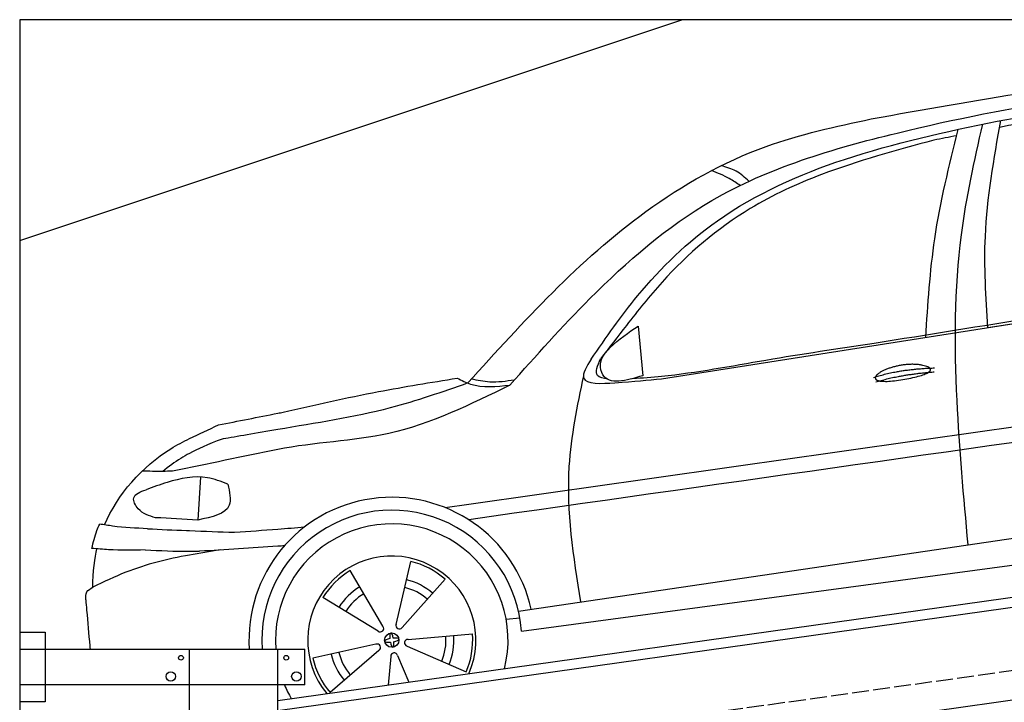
# Model space of a CAD drawing. Extents: x 524 to 6324, y 215 to 5690.
# Tile 2 of 3: x 524 to 3424, y 3680 to 5690. Entities that reach past the tile are written whole.
import ezdxf

# ---------------------------------------------------------------- set-up
doc = ezdxf.new("R2010")
doc.units = 0
doc.header["$LTSCALE"] = 10
doc.header["$MEASUREMENT"] = 0
doc.linetypes.add('GEN3', pattern=[6.25, 5, -1.25])
doc.layers.get('0').update_dxf_attribs({"linetype": 'CONTINUOUS'})
doc.layers.add('3', color=6, linetype='GEN3')
doc.layers.add('CAR', color=1, linetype='CONTINUOUS')
doc.layers.add('AM_0', color=7, linetype='CONTINUOUS', lineweight=30)

# ---------------------------------------------------------------- blocks, each defined once
blk = doc.blocks.new('EG_car')
at = {"layer": 'CAR'}
blk.add_open_spline([(45679.6, 5297.1), (45832.8, 5324.7), (46150.2, 5381.9), (46470.4, 5420.4), (46636.2, 5440.1)], degree=3, knots=[0, 0, 0, 0, 466.632282, 967.371588, 967.371588, 967.371588, 967.371588], dxfattribs=at)
blk = doc.blocks.new('OG_car')
at = {"layer": 'CAR'}
for p, q in [((46022.7, 4682.6), (47153.8, 4860.2)), ((45061.6, 4531.7), (46636.2, 4778.9)), ((44993, 4686.8), (45006.4, 4540.9)), ((43703.8, 4242.7), (43695.8, 4116)), ((44640.5, 3847.7), (46613.9, 4138.9)), ((44649.3, 3788.6), (46624.9, 4054.7)), ((44280.1, 3808.8), (44323.7, 3994)), ((44241.4, 3803), (44145, 3967)), ((44298, 3799.6), (44424.2, 3942)), ((44227.1, 3788.8), (44064.4, 3887.4)), ((44604.2, 3824.2), (44644.4, 3828.4)), ((44315.5, 3764.6), (44505.1, 3780.4)), ((44220.7, 3750.2), (44034.9, 3709.2)), ((44312.3, 3744.7), (44486.7, 3668.7)), ((44229.7, 3732.2), (44085.7, 3607.9)), ((44264.5, 3714.2), (44256.3, 3630)), ((44284.4, 3717.2), (44317.4, 3638.6))]:
    blk.add_line(p, q, dxfattribs=at)
blk.add_circle((44267.4, 3762.3), 21.1, dxfattribs=at)
for centre, radius, start, end in [((44267.4, 3762.3), 420.7, 12.4782, 183.664), ((44267.4, 3762.3), 382.8, 3.9409, 184.0275), ((44267.4, 3762.3), 342.5, 345.7894, 184.503), ((44267.4, 3762.3), 247.7, 336.4923, 219.5077), ((44267.4, 3762.3), 238.4, 48.8791, 76.3501), ((44267.4, 3762.3), 238.4, 120.8791, 148.3501), ((44267.4, 3762.3), 183.1, 121.0088, 148.2204), ((44267.4, 3762.3), 159.7, 49.089, 76.1378), ((44267.4, 3762.3), 183.1, 49.0088, 76.2204), ((44267.4, 3762.3), 159.7, 121.0915, 148.1403), ((44233.5, 3796.7), 10.1, 231.0149, 38.2143), ((44289.6, 3805.2), 10.1, 159.0149, 326.2143), ((44267.4, 3762.3), 159.7, 337.0888, 4.1364), ((44267.4, 3762.3), 183.1, 337.0088, 4.2204), ((44267.4, 3762.3), 238.4, 336.8791, 4.3501), ((44224.2, 3740.7), 10.1, 303.0149, 110.2143), ((44315, 3754.5), 10.1, 87.0149, 254.2143), ((44267.4, 3762.3), 183.1, 193.0088, 220.2204), ((44267.4, 3762.3), 159.7, 193.0928, 220.1404), ((44274.6, 3714.6), 10.1, 15.0149, 182.2143), ((44267.4, 3762.3), 238.4, 192.8791, 220.3501), ((44267.4, 3762.3), 342.5, 202.6515, 210.2106)]:
    blk.add_arc(centre, radius, start, end, dxfattribs=at)
for centre, major_axis, ratio, start_param, end_param in [((44267.6, 3762.4), (3, -20.9), 0.248275, 8.109253, 10.739069), ((44267.4, 3762.3), (-20.9, -3), 0.26044, 4.945458, 7.62088), ((44267.6, 3762.4), (3, -20.9), 0.248275, 4.968287, 7.599306), ((44267.4, 3762.3), (-20.9, -3), 0.26044, 8.106084, 10.743517)]:
    blk.add_ellipse(centre, major_axis=major_axis, ratio=ratio, start_param=start_param, end_param=end_param, dxfattribs=at)
for points, degree, knots in [([(45679.6, 5297.1), (45832.8, 5324.7), (46150.2, 5381.9), (46470.4, 5420.4), (46636.2, 5440.1), (46636.2, 5440.1), (46636.2, 5440.1), (46636.2, 5440.1), (46652.7, 5442.1), (46669.3, 5444), (46685.8, 5446)], 3, [0, 0, 0, 0, 466.632282, 967.371588, 967.371588, 967.371588, 967.371592, 967.371592, 967.371592, 1017.357301, 1017.357301, 1017.357301, 1017.357301]), ([(44615.4, 4513.3), (44692.2, 4599.4), (44871, 4800.1), (45226.4, 5109.2), (45736.2, 5259.5), (46216.5, 5354.4), (46512.7, 5385.9), (46636.2, 5398.7), (46636.2, 5398.7), (46636.2, 5398.7), (46636.2, 5398.7), (46656.8, 5400.8), (46677.4, 5402.9), (46697.9, 5405.1)], 3, [0, 0, 0, 0, 346.68192, 807.884848, 1388.232006, 1908.996141, 2281.102326, 2281.102326, 2281.102326, 2281.10234, 2281.10234, 2281.10234, 2343.113614, 2343.113614, 2343.113614, 2343.113614]), ([(46050.2, 5290.8), (46170.3, 5309.5), (46365.3, 5340), (46560.7, 5368.7), (46636.2, 5377.3), (46636.2, 5377.3), (46636.2, 5377.3), (46636.2, 5377.3), (46667.6, 5380.9), (46699, 5384.4), (46742.1, 5388.3)], 3, [0, 0, 0, 0, 364.415294, 592.333037, 592.333037, 592.333037, 592.333317, 592.333317, 592.333317, 687.124495, 687.124495, 687.124495, 687.124495]), ([(46823.6, 5379.2), (46760.4, 5376.6), (46698.3, 5370.8), (46636.2, 5364.9), (46636.2, 5364.9), (46636.2, 5364.9), (46636.2, 5364.9), (46623.5, 5363.7), (46464.7, 5348), (46272.1, 5313.1), (46092.7, 5278.9), (46057.6, 5272.1)], 3, [9.24495, 9.24495, 9.24495, 9.24495, 196.455545, 196.455545, 196.455545, 196.455824, 196.455824, 196.455824, 234.842737, 675.336927, 782.526221, 782.526221, 782.526221, 782.526221]), ([(44977.1, 4532.7), (45005.5, 4534.6), (45137.2, 4544.7), (45373, 4590), (45581.8, 4621), (45688.1, 4636.8)], 3, [54.987133, 54.987133, 54.987133, 54.987133, 140.428, 451.309134, 773.824251, 773.824251, 773.824251, 773.824251]), ([(45691.7, 4533), (45690, 4541.2), (45709.2, 4559.6), (45789.3, 4588.3), (45885.2, 4565.1), (45860.2, 4541.4), (45718.3, 4516.4), (45693.5, 4524.9), (45691.7, 4533)], 5, [0, 0, 0, 0, 0, 0, 0.300106, 0.500106, 0.700106, 1, 1, 1, 1, 1, 1]), ([(44615.4, 4513.3), (44499.2, 4456.1), (44282.7, 4349.4), (44039.5, 4345.5), (43931.5, 4323.4), (43931.5, 4323.4), (43931.5, 4323.4), (43931.5, 4323.4), (43828.2, 4302.3), (43725, 4281.2), (43621.7, 4260.1)], 3, [0, 0, 0, 0, 383.694665, 714.701693, 714.701693, 714.701693, 714.702832, 714.702832, 714.702832, 1031.150113, 1031.150113, 1031.150113, 1031.150113]), ([(44491.5, 4519.5), (44415.6, 4492.9), (44233, 4428.9), (44043.6, 4401.5), (43931.5, 4382.3), (43931.5, 4382.3), (43931.5, 4382.3), (43931.5, 4382.3), (43869.6, 4371.8), (43807.8, 4361.2), (43771.1, 4354.9)], 3, [0, 0, 0, 0, 240.396278, 578.341928, 578.341928, 578.341928, 578.342115, 578.342115, 578.342115, 764.651031, 764.651031, 764.651031, 764.651031]), ([(44425.1, 4152.4), (45162.1, 4257.4), (45899.2, 4362.4), (46636.2, 4467.5), (46666, 4471.7), (46695.8, 4475.9), (46725.6, 4480.2)], 3, [0, 0, 0, 0, 2233.457513, 2233.457513, 2233.457513, 2323.713686, 2323.713686, 2323.713686, 2323.713686]), ([(43756.8, 4395.9), (43815, 4407.4), (43873.2, 4419), (43931.5, 4430.5), (43931.5, 4430.5), (43931.5, 4430.5), (43931.5, 4430.5), (43936.7, 4431.5), (43941.9, 4432.6), (43947.1, 4433.6)], 3, [870.865492, 870.865492, 870.865492, 870.865492, 1045.901362, 1045.901362, 1045.901362, 1045.901457, 1045.901457, 1045.901457, 1061.532654, 1061.532654, 1061.532654, 1061.532654]), ([(46670.3, 4425.3), (46658.9, 4423.7), (46647.5, 4422.1), (46636.2, 4420.5), (45922.2, 4319.2), (45208.2, 4218), (44494.2, 4116.7)], 3, [0, 0, 0, 0, 34.394054, 34.394054, 34.394054, 2197.854588, 2197.854588, 2197.854588, 2197.854588]), ([(43421.5, 4101.6), (43459.6, 4192), (43547.4, 4290.3), (43652.7, 4347), (43671.5, 4355.8), (43671.5, 4355.8), (43671.5, 4355.8), (43671.5, 4355.8), (43699.9, 4369.1), (43728.3, 4382.5), (43756.8, 4395.9)], 3, [417.734559, 417.734559, 417.734559, 417.734559, 714.010919, 776.343267, 776.343267, 776.343267, 776.344997, 776.344997, 776.344997, 870.865493, 870.865493, 870.865493, 870.865493]), ([(43771.1, 4354.9), (43721.1, 4337.8), (43696.3, 4324.9), (43671.5, 4312), (43671.5, 4312), (43671.5, 4312), (43671.5, 4312), (43662.9, 4307.5), (43635.5, 4292), (43610.2, 4272.6), (43592.8, 4259.2)], 3, [761.72988, 761.72988, 761.72988, 761.72988, 846.32372, 846.32372, 846.32372, 846.326293, 846.326293, 846.326293, 875.621743, 941.455107, 941.455107, 941.455107, 941.455107]), ([(43621.7, 4260.1), (43612.1, 4259.6), (43582.3, 4258.7), (43552.5, 4259.5), (43532.3, 4260.1)], 3, [133.446175, 133.446175, 133.446175, 133.446175, 162.493207, 222.909715, 222.909715, 222.909715, 222.909715]), ([(43548.2, 4090.4), (43586.3, 4088.4), (43624.4, 4086.5), (43662.5, 4085.1), (43662.5, 4085.1), (43662.5, 4085.1), (43662.5, 4085.1), (43665.5, 4085), (43668.5, 4084.9), (43671.5, 4084.7), (43715.8, 4083.1), (43760.2, 4081.4), (43804.5, 4079.8)], 3, [0, 0, 0, 0, 114.217617, 114.217617, 114.217617, 114.217849, 114.217849, 114.217849, 123.216746, 123.216746, 123.216746, 256.268309, 256.268309, 256.268309, 256.268309]), ([(43804.5, 4079.8), (43846.9, 4082.9), (43889.2, 4086.1), (43931.5, 4089.2), (43931.5, 4089.2), (43931.5, 4089.2), (43931.5, 4089.2), (43957.9, 4091.2), (43984.3, 4093.5), (44010.8, 4095.7)], 3, [256.268309, 256.268309, 256.268309, 256.268309, 383.518428, 383.518428, 383.518428, 383.518697, 383.518697, 383.518697, 463.031784, 463.031784, 463.031784, 463.031784]), ([(43951.2, 4039.8), (43944.6, 4039.4), (43938, 4039), (43931.5, 4038.6), (43931.5, 4038.6), (43931.5, 4038.6), (43931.5, 4038.6), (43854.7, 4033.7), (43777.9, 4028.8), (43701.1, 4023.9)], 3, [0, 0, 0, 0, 19.362778, 19.362778, 19.362778, 19.362832, 19.362832, 19.362832, 245.862893, 245.862893, 245.862893, 245.862893]), ([(43761.9, 4027.8), (43731.8, 4022.7), (43701.6, 4017.6), (43671.5, 4012.4), (43671.5, 4012.4), (43671.5, 4012.4), (43671.5, 4012.4), (43607.2, 4001.5), (43510.1, 3977.3), (43419, 3933.8), (43386.9, 3918)], 3, [186.074267, 186.074267, 186.074267, 186.074267, 277.849611, 277.849611, 277.849611, 277.850388, 277.850388, 277.850388, 473.507544, 580.325639, 580.325639, 580.325639, 580.325639]), ([(43541.2, 4027.9), (43584.6, 4025.9), (43628.1, 4023.9), (43671.5, 4023.9), (43671.5, 4023.9), (43671.5, 4023.9), (43671.5, 4023.9), (43681.4, 4023.9), (43691.2, 4023.9), (43701.1, 4023.9)], 3, [0, 0, 0, 0, 130.347713, 130.347713, 130.347713, 130.34843, 130.34843, 130.34843, 159.997342, 159.997342, 159.997342, 159.997342]), ([(43365.9, 3881.2), (43366.8, 3871), (43367.7, 3860.7), (43368.6, 3850.4), (43371.7, 3815.4), (43374.8, 3780.4), (43377.8, 3745.4)], 3, [25.27332, 25.27332, 25.27332, 25.27332, 56.184761, 56.184761, 56.184761, 161.589284, 161.589284, 161.589284, 161.589284])]:
    blk.add_open_spline(points, degree=degree, knots=knots, dxfattribs=at)
for points in [[(44491.5, 4519.5), (45015.9, 5024.3), (45369.6, 5215.8), (45679.6, 5297.1)], [(44854.6, 4589.7), (44991.5, 4776.2), (45226.6, 4997.1), (45600.4, 5177.7), (46050.2, 5290.8)], [(45964.8, 4043.1), (45932.4, 4468.4), (45945.2, 4955.9), (46007.8, 5281.7)], [(46022.7, 4682.6), (46015.6, 4950.9), (46061.3, 5292.5)], [(45840.3, 4654), (45866.7, 4944.3), (45935.6, 5266.1)], [(45864.3, 5234.6), (45533.5, 5133.5), (45322.9, 5033.1), (45063.5, 4816.4), (44958.5, 4689.1), (44882.5, 4590.7)], [(45293.6, 5101.1), (45261.5, 5121.3), (45209.4, 5144.9)], [(45319.4, 5113.3), (45281.4, 5143.3), (45237.3, 5159.1)], [(45006.4, 4540.9), (44889.1, 4543.5), (44881.9, 4574.8), (44910.6, 4623.8), (44993, 4686.8)], [(44854.6, 4589.7), (44832.5, 4534.3), (44924.8, 4520.2), (45061.6, 4531.7)], [(44902.9, 4530.4), (44873.5, 4541.3), (44882.5, 4590.7)], [(43947.1, 4433.6), (44227.8, 4494), (44460.3, 4533.7)], [(44460.3, 4533.7), (44499.1, 4516.4), (44615.4, 4513.3)], [(44628.5, 4528), (44555.9, 4522.2), (44502.1, 4531.2)], [(44831.9, 4540.3), (44789.2, 4273.7), (44822.9, 3874.6)], [(43784.2, 4221.5), (43724.3, 4240.6), (43606.2, 4226.7), (43543.5, 4205.2)], [(43571.3, 4122.8), (43520.5, 4149.1), (43507.6, 4181.4), (43543.5, 4205.2)], [(43784.2, 4221.5), (43788.9, 4159.5), (43695.8, 4116)], [(43695.8, 4116), (43571.3, 4122.8)], [(43384.1, 4032.3), (43398.9, 4085), (43407.1, 4104.1)], [(43548.2, 4090.4), (43445.3, 4098), (43407.1, 4104.1)], [(43541.2, 4027.9), (43433.4, 4028.6), (43384.1, 4032.3)], [(43365.9, 3881.2), (43369.1, 3904.1), (43386.9, 3918)]]:
    blk.add_spline(points, degree=3, dxfattribs=at)
for points, degree in [([(45931, 5247.6), (45908.8, 5243.3), (45886.6, 5238.9), (45864.3, 5234.6)], 3), ([(45688.1, 4636.8), (46004.1, 4687.6), (46320.2, 4738.4), (46636.2, 4789.3)], 3), ([(45686.4, 4535.6), (45759.6, 4560.3), (45866.1, 4563.9)], 2), ([(45692.9, 4522.4), (45764.9, 4544.7), (45865.3, 4552.2)], 2), ([(43386.9, 3918), (43387.5, 3962.7), (43392.1, 4006.5), (43399.1, 4031.2)], 3), ([(43377.8, 3745.4), (43378.1, 3742.1), (43378.4, 3738.8), (43378.7, 3735.4)], 3)]:
    blk.add_open_spline(points, degree=degree, dxfattribs=at)

msp = doc.modelspace()

# ---------------------------------------------------------------- linework, layer by layer
for p, q in [((5824.1, 5690), (524.1, 5690)), ((524.1, 5690), (524.1, 390)), ((524.1, 5040), (2474.1, 5690)), ((1284.1, 3685.2), (3762.9, 4033.6)), ((3770.1, 4004.3), (1284.1, 3654.9)), ((524.1, 3886.2), (599.1, 3886.2)), ((599.1, 3886.2), (599.1, 3681.2)), ((524.1, 3836.2), (1364.1, 3836.2)), ((1024.1, 2266.2), (1024.1, 3836.2)), ((1284.1, 396.2), (1284.1, 3836.2)), ((1364.1, 3731.2), (1364.1, 3836.2)), ((3988.8, 3762.4), (1284.1, 3382.2)), ((1364.1, 3731.2), (524.1, 3731.2)), ((599.1, 3681.2), (524.1, 3681.2))]:
    msp.add_line(p, q)
for centre, radius in [((999.1, 3811.2), 7), ((1309.1, 3811.2), 7), ((969.1, 3756.2), 14), ((1339.1, 3756.2), 14)]:
    msp.add_circle(centre, radius)
at = {"layer": '3'}
msp.add_line((747.5, 3394.7), (5754.9, 4098.4), dxfattribs=at)

# ---------------------------------------------------------------- block references
at = {"layer": 'AM_0'}
for name, p in [('OG_car', (-42647.4, 100.8)), ('EG_car', (-42647.4, -1734.2))]:
    msp.add_blockref(name, p, dxfattribs=at)

doc.saveas('drawing.dxf')
